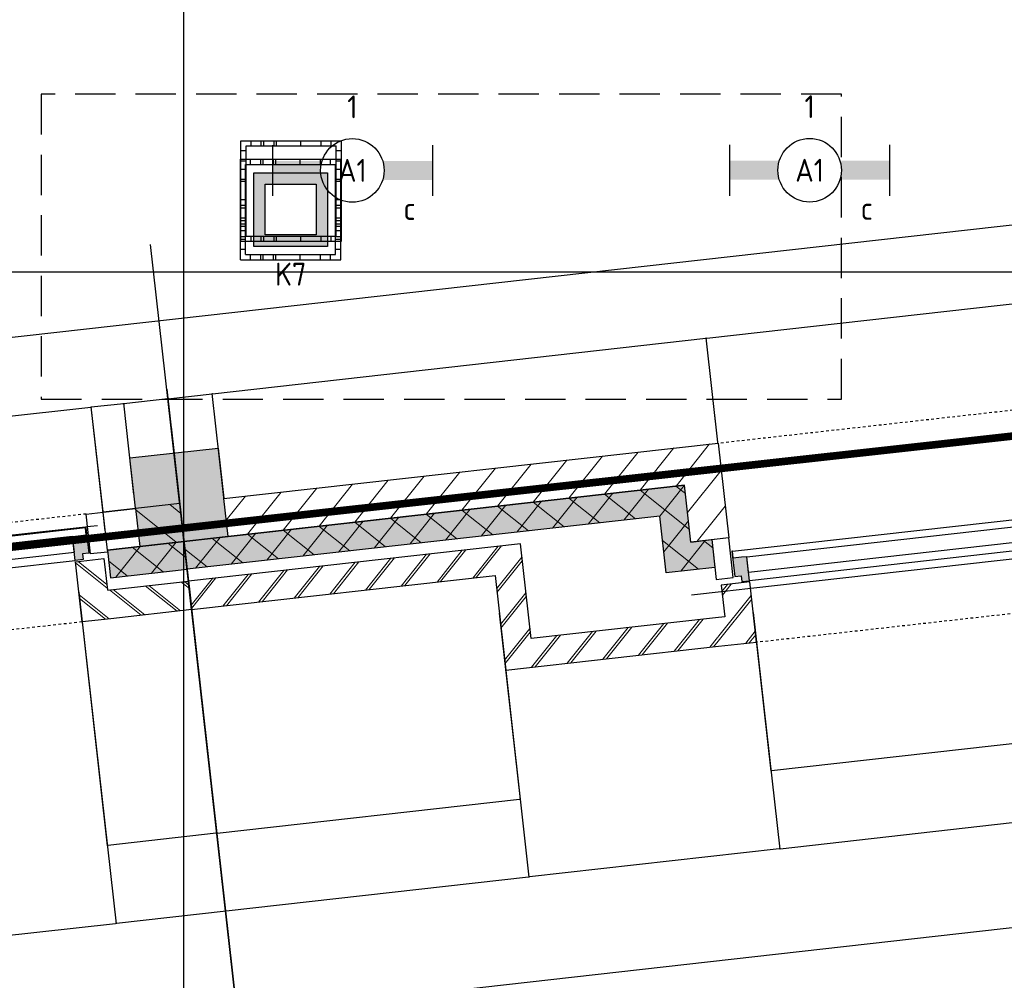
# Model space of a CAD drawing. Header units: millimetres. Extents: x -38031 to 110605, y -22066 to 88711.
# Tile 99 of 150: x 72464 to 76340, y 6484 to 10263. Entities that reach past the tile are written whole.
import ezdxf
from ezdxf.enums import TextEntityAlignment as Align

# ---------------------------------------------------------------- set-up
doc = ezdxf.new("R2010")
doc.units = ezdxf.units.MM
doc.header["$LTSCALE"] = 50
doc.set_wipeout_variables(frame=1)
for name, pattern in [('HIDDEN', [9.525, 6.35, -3.175]), ('HIDDEN2', [4.7625, 3.175, -1.5875]), ('STYLE_01', [0.41664, 0.20828, -0.20836]), ('STYLE_06', [1.04164, 0.625, -0.20828, 0.06943, -0.13893])]:
    doc.linetypes.add(name, pattern=pattern)
for name, color, linetype in [('AL$1A---_ALGEMEEN', 8, 'Continuous'), ('AM$1A---_ARCERING', 8, 'Continuous'), ('Bouwkundig', 8, 'Continuous'), ('brandscheiding', 5, 'HIDDEN'), ('EL6222--', 3, 'Continuous'), ('EL6311--', 3, 'Continuous'), ('LICHT_TEXT018', 1, 'Continuous'), ('stramien', 1, 'Continuous'), ('versterkte strook', 7, 'Continuous'), ('Vloerdoos', 3, 'Continuous'), ('Vloerdoos (1e)', 51, 'Continuous'), ('Vloerdoos OUD', 51, 'Continuous')]:
    doc.layers.add(name, color=color, linetype=linetype)
doc.styles.add('Arial', font='ARIAL.TTF')
doc.styles.add('BURO-018', font='iso.shx', dxfattribs={"height": 90})
doc.dimstyles.new('VyA', dxfattribs={"dimtxt": 2.272868, "dimasz": 2.120801, "dimexe": 1.5, "dimexo": 1.59, "dimgap": 0.5, "dimtad": 1, "dimdec": 0, "dimzin": 11, "dimtxsty": 'Arial', "dimblk": 'VW_SLASH', "dimcen": 0, "dimdle": 1, "dimazin": 0, "dimtfac": 0.8, "dimtdec": 0, "dimtix": 1, "dimtmove": 0, "dimatfit": 0, "dimldrblk": 'VW_FILLEDARROW', "dimfxl": 0, "dimfrac": 2, "dimtolj": 1, "dimtzin": 11, "dimarcsym": 0})
pattern_1 = [(135, (0, 0), (70.7107, 70.7107), []), (45, (299.34, -299.34), (70.7107, -70.7107), [])]
pattern_2 = [(45, (0, 0), (70.7107, -70.7107), []), (45, (7.07, -7.07), (70.7107, -70.7107), [])]
pattern_3 = [(45, (0, 0), (70.7107, -70.7107), [])]

# ---------------------------------------------------------------- blocks, each defined once
blk = doc.blocks.new('VLOERDOOS')
at = {"layer": 'Vloerdoos'}
for p, q in [((0, 395), (395, 395)), ((0, 395), (0, 0)), ((40, 375), (40, 395)), ((80, 375), (80, 395)), ((90, 375), (90, 395)), ((130, 375), (130, 395)), ((140, 375), (140, 395)), ((235, 375), (235, 395)), ((315, 375), (315, 395)), ((355, 375), (355, 395)), ((395, 395), (395, 0)), ((0, 355), (20, 355)), ((20, 375), (20, 20)), ((20, 375), (375, 375)), ((375, 375), (375, 20)), ((375, 355), (395, 355)), ((0, 315), (20, 315)), ((375, 315), (395, 315)), ((0, 305), (20, 305)), ((375, 305), (395, 305)), ((0, 265), (20, 265)), ((0, 255), (20, 255)), ((375, 265), (395, 265)), ((375, 255), (395, 255)), ((0, 160), (20, 160)), ((375, 160), (395, 160)), ((0, 80), (20, 80)), ((375, 80), (395, 80)), ((0, 40), (20, 40)), ((375, 40), (395, 40)), ((0, 0), (395, 0)), ((20, 20), (375, 20)), ((40, 0), (40, 20)), ((80, 0), (80, 20)), ((90, 0), (90, 20)), ((130, 0), (130, 20)), ((140, 0), (140, 20)), ((235, 0), (235, 20)), ((315, 0), (315, 20)), ((355, 0), (355, 20))]:
    blk.add_line(p, q, dxfattribs=at)
blk = doc.blocks.new('1115B6630')
at = {"color": 0}
for p, q in [((-6.3, 2), (-6.3, -2)), ((6.3, 2), (6.3, -2))]:
    blk.add_line(p, q, dxfattribs=at)
at = {"color": 0, "linetype": 'Continuous'}
blk.add_circle((0, 0), 2.5, dxfattribs=at)
at = {"color": 0}
for points in [[(-2.5, 0.75), (-6.3, 0.75), (-2.5, -0.75), (-6.3, -0.75)], [(2.5, 0.75), (6.3, 0.75), (2.5, -0.75), (6.3, -0.75)]]:
    blk.add_solid(points, dxfattribs=at)
at = {"color": 0, "linetype": 'Continuous', "style": 'BURO-018'}
for tag, p in [('E_GKAST', (0, 8)), ('E_GROEP', (0, 5)), ('E_SGROEP', (4.5, 5)), ('E_ARMCODE', (0, 0)), ('E_SLET', (4.5, -3))]:
    blk.add_attdef(tag, text='', height=1.8, dxfattribs=at).set_placement(p, align=Align.MIDDLE)
blk = doc.blocks.new('E00414')
at = {"color": 0, "linetype": 'Continuous'}
for p, q in [((-2.9, -2.9), (-2.9, 2.9)), ((-2.9, 2.9), (2.9, 2.9)), ((2.9, 2.9), (2.9, -2.9)), ((-2, 2), (2, 2)), ((-2, -2), (-2, 2)), ((2, 2), (2, -2)), ((2, -2), (-2, -2)), ((2.9, -2.9), (-2.9, -2.9))]:
    blk.add_line(p, q, dxfattribs=at)
at = {"color": 0}
for points in [[(-2.9, 2.9), (2.9, 2.9), (-2, 2), (2, 2)], [(-2, -2), (-2.9, -2.9), (-2, 2), (-2.9, 2.9)], [(2, 2), (2.9, 2.9), (2, -2), (2.9, -2.9)], [(2, -2), (2.9, -2.9), (-2, -2), (-2.9, -2.9)]]:
    blk.add_solid(points, dxfattribs=at)
at = {"color": 0, "linetype": 'Continuous', "style": 'BURO-018'}
for tag, p in [('E_GKAST', (0, 8)), ('E_GROEP', (0, 5)), ('E_SGROEP', (4.5, 5))]:
    blk.add_attdef(tag, text='', height=1.8, dxfattribs=at).set_placement(p, align=Align.MIDDLE)
at = {"color": 0, "linetype": 'Continuous', "style": 'BURO-018', "flags": 1}
for tag, p in [('E_VERMCODE', (13, 5)), ('E_MATCODE', (0, 0))]:
    blk.add_attdef(tag, text='', height=1.8, dxfattribs=at).set_placement(p, align=Align.MIDDLE)
blk = doc.blocks.new('zijdetail kozijn 2kops')
at = {"color": 0}
blk.add_wipeout([(-63, 420), (-130, 420), (-130, 262), (-63, 262)], dxfattribs=at).dxf.layer = 'AL$1A---_ALGEMEEN'
at = {"layer": 'AM$1A---_ARCERING', "linetype": 'Continuous', "lineweight": 0}
blk.add_hatch(color=256, dxfattribs=at).paths.add_polyline_path([(-54.2, 338), (-54.2, 366), (-56, 366), (-56, 266), (-31, 266), (-31, 243), (0, 243), (0, 338), (-22, 338)])
at = {"layer": 'AL$1A---_ALGEMEEN', "color": 0}
for points in [[(-63, 420), (-130, 420), (-130, 262), (-63, 262)], [(-54.2, 338), (-54.2, 366), (-56, 366), (-56, 266), (-31, 266), (-31, 243), (0, 243), (0, 338), (-22, 338)]]:
    blk.add_lwpolyline(points, close=True, dxfattribs=at)
blk = doc.blocks.new('31x_alu-bg-mk105b-p')
at = {"color": 0}
blk.add_wipeout([(-338, 1648), (-338, 0), (-276, 0), (-276, 1648)], dxfattribs=at).dxf.layer = 'AL$1A---_ALGEMEEN'
at = {"layer": 'AL$1A---_ALGEMEEN', "color": 0}
blk.add_lwpolyline([(-338, 1648), (-338, 0), (-276, 0), (-276, 1648)], close=True, dxfattribs=at)
at = {"layer": 'AL$1A---_ALGEMEEN', "color": 0, "xscale": -1, "rotation": 90}
blk.add_blockref('zijdetail kozijn 2kops', (0, 1648), dxfattribs=at)
at = {"layer": 'AL$1A---_ALGEMEEN', "color": 0, "rotation": 90}
blk.add_blockref('zijdetail kozijn 2kops', (0, 0), dxfattribs=at)
at = {"layer": 'AL$1A---_ALGEMEEN', "color": 0}
for p, q in [((-270, 2082), (-270, 1778)), ((-366, 1702.2), (-366, -54.2)), ((-270, -434), (-270, -130))]:
    blk.add_line(p, q, dxfattribs=at)
at = {"layer": 'AL$1A---_ALGEMEEN', "color": 0, "linetype": 'STYLE_01'}
blk.add_line((-420, 1711), (-420, -63), dxfattribs=at)
at = {"color": 0}
for points in [[(0, 1648), (-238, 1648), (-238, 1761), (-114, 1761), (-113, 1761), (-113, 2082), (0, 2082), (0, 1761)], [(0, 0), (-238, 0), (-238, -113), (-114, -113), (-113, -113), (-113, -434), (0, -434), (0, -113)]]:
    blk.add_wipeout(points, dxfattribs=at).dxf.layer = 'AL$1A---_ALGEMEEN'
at = {"layer": 'AM$1A---_ARCERING', "linetype": 'Continuous', "lineweight": 0}
for points in [[(-270, 1778), (-160, 1778), (-160, 2082), (-270, 2082)], [(-270, -130), (-160, -130), (-160, -434), (-270, -434)]]:
    blk.add_hatch(color=256, dxfattribs=at).paths.add_polyline_path(points)
at = {"layer": 'AM$1A---_ARCERING', "linetype": 'Continuous', "lineweight": 5}
h = blk.add_hatch(dxfattribs=at)
h.set_pattern_fill('ISOLATIE', color=256, style=0, pattern_type=2)
h.set_pattern_definition(pattern_1)
h.paths.add_polyline_path([(-270, 1778), (-160, 1778), (-160, 2082), (-270, 2082)])
h = blk.add_hatch(dxfattribs=at)
h.set_pattern_fill('BAKSTEEN', color=256, style=0, pattern_type=2)
h.set_pattern_definition(pattern_2)
h.paths.add_polyline_path([(0, 1648), (-238, 1648), (-238, 1761), (-114, 1761), (-113, 1761), (-113, 2082), (0, 2082), (0, 1761)])
h = blk.add_hatch(dxfattribs=at)
h.set_pattern_fill('BAKSTEEN', color=256, style=0, pattern_type=2)
h.set_pattern_definition(pattern_2)
h.paths.add_polyline_path([(0, 0), (-238, 0), (-238, -113), (-114, -113), (-113, -113), (-113, -434), (0, -434), (0, -113)])
h = blk.add_hatch(dxfattribs=at)
h.set_pattern_fill('ISOLATIE', color=256, style=0, pattern_type=2)
h.set_pattern_definition(pattern_1)
h.paths.add_polyline_path([(-270, -130), (-160, -130), (-160, -434), (-270, -434)])
at = {"layer": 'AL$1A---_ALGEMEEN', "color": 0}
for p, q in [((-113, 1761), (-113, 2082)), ((-243, 0), (-243, 1648)), ((-113, -113), (-113, -434))]:
    blk.add_line(p, q, dxfattribs=at)
at = {"layer": 'AL$1A---_ALGEMEEN', "color": 0, "linetype": 'STYLE_01'}
blk.add_line((0, 1648), (0, -17.4), dxfattribs=at)
at = {"layer": 'AL$1A---_ALGEMEEN', "color": 0, "flags": 128}
for points in [[(-270, 1778), (-160, 1778), (-160, 2082)], [(0, 2082), (0, 1761), (0, 1648)], [(0, 1648), (-238, 1648), (-238, 1761), (-114, 1761)], [(0, 0), (-238, 0), (-238, -113), (-114, -113)], [(0, -434), (0, -113), (0, 0)], [(-270, -130), (-160, -130), (-160, -434)]]:
    blk.add_lwpolyline(points, dxfattribs=at)
at = {"color": 0}
for points in [[(-270, 1778), (-270, 2082), (-420, 2082), (-420, 1778)], [(-270, -130), (-420, -130), (-420, -434), (-270, -434)]]:
    blk.add_wipeout(points, dxfattribs=at).dxf.layer = 'AL$1A---_ALGEMEEN'
at = {"layer": 'AM$1A---_ARCERING', "linetype": 'Continuous', "lineweight": 5}
h = blk.add_hatch(dxfattribs=at)
h.set_pattern_fill('KALKZANDSTEEN', color=256, style=0, pattern_type=2)
h.set_pattern_definition(pattern_3)
h.paths.add_polyline_path([(-270, 1778), (-270, 2082), (-420, 2082), (-420, 1778)])
h = blk.add_hatch(dxfattribs=at)
h.set_pattern_fill('KALKZANDSTEEN', color=256, style=0, pattern_type=2)
h.set_pattern_definition(pattern_3)
h.paths.add_polyline_path([(-270, -130), (-420, -130), (-420, -434), (-270, -434)])
at = {"layer": 'AL$1A---_ALGEMEEN', "color": 0}
for p, q in [((-270, 1778), (-270, 2082)), ((-369.5, 1750.2), (-369.5, -174)), ((-270, -434), (-270, -130))]:
    blk.add_line(p, q, dxfattribs=at)
at = {"layer": 'AL$1A---_ALGEMEEN', "color": 0, "flags": 128}
for points in [[(-420, 2082), (-420, 1778), (-270, 1778)], [(-270, -130), (-420, -130), (-420, -434)]]:
    blk.add_lwpolyline(points, dxfattribs=at)
at = {"layer": 'AL$1A---_ALGEMEEN', "color": 0}
for points in [[(-369, 1824), (-270, 1824), (-270, 2082)], [(-369, -174), (-270, -174), (-270, -433)]]:
    blk.add_lwpolyline(points, dxfattribs=at)
blk = doc.blocks.new('31x_alu-bg-mk 108-p')
at = {"color": 0}
blk.add_wipeout([(-3280, 338), (-124, 338), (-124, 276), (-3280, 276)], dxfattribs=at).dxf.layer = 'AL$1A---_ALGEMEEN'
at = {"layer": 'AL$1A---_ALGEMEEN', "color": 0}
blk.add_lwpolyline([(-3280, 338), (-124, 338), (-124, 276), (-3280, 276)], close=True, dxfattribs=at)
blk.add_blockref('zijdetail kozijn 2kops', (-3280, 0), dxfattribs=at)
at = {"layer": 'AL$1A---_ALGEMEEN', "color": 0, "xscale": -1}
blk.add_blockref('zijdetail kozijn 2kops', (-124, 0), dxfattribs=at)
at = {"layer": 'AL$1A---_ALGEMEEN', "color": 0}
blk.add_line((-3334.2, 366), (-69.8, 366), dxfattribs=at)
at = {"color": 0}
for points in [[(-3430, 0), (-3280, 0), (-3280, 238), (-3393, 238), (-3393, 113), (-3430, 113)], [(26, 0), (-124, 0), (-124, 238), (-11, 238), (-11, 113), (26, 113)]]:
    blk.add_wipeout(points, dxfattribs=at).dxf.layer = 'AL$1A---_ALGEMEEN'
at = {"layer": 'AM$1A---_ARCERING', "linetype": 'Continuous', "lineweight": 5}
h = blk.add_hatch(dxfattribs=at)
h.set_pattern_fill('BAKSTEEN', color=256, style=0, pattern_type=2)
h.set_pattern_definition(pattern_2)
edge = h.paths.add_edge_path()
edge.add_line((-3430, 0), (-3280, 0))
edge.add_line((-3280, 0), (-3280, 238))
edge.add_line((-3280, 238), (-3393, 238))
edge.add_line((-3393, 238), (-3393, 113))
edge.add_line((-3393, 113), (-3430, 113))
h = blk.add_hatch(dxfattribs=at)
h.set_pattern_fill('BAKSTEEN', color=256, style=0, pattern_type=2)
h.set_pattern_definition(pattern_2)
edge = h.paths.add_edge_path()
edge.add_line((26, 0), (-124, 0))
edge.add_line((-124, 0), (-124, 238))
edge.add_line((-124, 238), (-11, 238))
edge.add_line((-11, 238), (-11, 113))
edge.add_line((-11, 113), (26, 113))
at = {"layer": 'AL$1A---_ALGEMEEN', "color": 0}
blk.add_line((-124, 243), (-3280, 243), dxfattribs=at)
for points in [[(-3430, 0), (-3280, 0), (-3280, 238), (-3393, 238), (-3393, 113), (-3430, 113)], [(26, 0), (-124, 0), (-124, 238), (-11, 238), (-11, 113), (26, 113)]]:
    blk.add_lwpolyline(points, dxfattribs=at)
blk = doc.blocks.new('kolom 350x350')
at = {"layer": 'AM$1A---_ARCERING', "linetype": 'Continuous', "lineweight": 0}
blk.add_hatch(color=256, dxfattribs=at).paths.add_polyline_path([(-175, 350), (175, 350), (175, 0), (-175, 0)])
at = {"layer": 'AL$1A---_ALGEMEEN', "color": 0}
blk.add_lwpolyline([(-175, 350), (175, 350), (175, 0), (-175, 0)], close=True, dxfattribs=at)
blk = doc.blocks.new('VW_SLASH')
at = {"layer": 'AL$1A---_ALGEMEEN', "color": 0, "linetype": 'ByBlock', "lineweight": -2}
blk.add_line((0, 0), (-1, 0), dxfattribs=at)
at = {"layer": 'AL$1A---_ALGEMEEN', "color": 0, "linetype": 'ByBlock', "lineweight": 5}
blk.add_line((0.5, 0.5), (-0.5, -0.5), dxfattribs=at)
blk = doc.blocks.new('*D1981')
at = {"layer": 'AL$1A---_ALGEMEEN', "color": 0, "lineweight": -2}
for p, q in [((-12898.5, -527.6), (-12898.5, -1464.8)), ((-9742.5, -527.6), (-9742.5, -1464.8)), ((-12896.4, -1463.3), (-9744.6, -1463.3))]:
    blk.add_line(p, q, dxfattribs=at)
at = {"layer": 'AL$1A---_ALGEMEEN', "color": 0, "lineweight": -2, "xscale": 2.12080078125, "yscale": 2.12080078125, "zscale": 2.12080078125, "rotation": 180}
blk.add_blockref('VW_SLASH', (-12898.5, -1463.3), dxfattribs=at)
at = {"layer": 'AL$1A---_ALGEMEEN', "color": 0, "lineweight": -2, "xscale": 2.12080078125, "yscale": 2.12080078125, "zscale": 2.12080078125}
blk.add_blockref('VW_SLASH', (-9742.5, -1463.3), dxfattribs=at)
blk = doc.blocks.new('VW_FILLEDARROW')
at = {"layer": 'AL$1A---_ALGEMEEN', "color": 0, "lineweight": -2}
blk.add_solid([(0, 0), (0.5, 0.5), (0.5, -0.5)], dxfattribs=at)
blk = doc.blocks.new('*D1982')
at = {"layer": 'AL$1A---_ALGEMEEN', "color": 0, "lineweight": -2}
for p, q in [((-15527.5, -152.6), (-15527.5, -1464.8)), ((-13892, -646.5), (-13892, -1464.8)), ((-15525.4, -1463.3), (-13894.1, -1463.3))]:
    blk.add_line(p, q, dxfattribs=at)
at = {"layer": 'AL$1A---_ALGEMEEN', "color": 0, "lineweight": -2, "xscale": 2.12080078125, "yscale": 2.12080078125, "zscale": 2.12080078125, "rotation": 180}
blk.add_blockref('VW_SLASH', (-15527.5, -1463.3), dxfattribs=at)
at = {"layer": 'AL$1A---_ALGEMEEN', "color": 0, "lineweight": -2, "xscale": 2.12080078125, "yscale": 2.12080078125, "zscale": 2.12080078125}
blk.add_blockref('VW_SLASH', (-13892, -1463.3), dxfattribs=at)
blk = doc.blocks.new('*D1983')
at = {"layer": 'AL$1A---_ALGEMEEN', "color": 0, "lineweight": -2}
for p, q in [((-17175.5, -152.6), (-17175.5, -1464.8)), ((-15527.5, -152.6), (-15527.5, -1464.8)), ((-17173.4, -1463.3), (-15529.6, -1463.3))]:
    blk.add_line(p, q, dxfattribs=at)
at = {"layer": 'AL$1A---_ALGEMEEN', "color": 0, "lineweight": -2, "xscale": 2.12080078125, "yscale": 2.12080078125, "zscale": 2.12080078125, "rotation": 180}
blk.add_blockref('VW_SLASH', (-17175.5, -1463.3), dxfattribs=at)
at = {"layer": 'AL$1A---_ALGEMEEN', "color": 0, "lineweight": -2, "xscale": 2.12080078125, "yscale": 2.12080078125, "zscale": 2.12080078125}
blk.add_blockref('VW_SLASH', (-15527.5, -1463.3), dxfattribs=at)
blk = doc.blocks.new('*D1996')
at = {"layer": 'AL$1A---_ALGEMEEN', "color": 0, "lineweight": -2}
for p, q in [((-13892, -527.6), (-13892, -1464.8)), ((-12898.5, -527.6), (-12898.5, -1464.8)), ((-12900.6, -1463.3), (-13889.9, -1463.3))]:
    blk.add_line(p, q, dxfattribs=at)
at = {"layer": 'AL$1A---_ALGEMEEN', "color": 0, "lineweight": -2, "xscale": 2.12080078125, "yscale": 2.12080078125, "zscale": 2.12080078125, "rotation": 180}
blk.add_blockref('VW_SLASH', (-13892, -1463.3), dxfattribs=at)
at = {"layer": 'AL$1A---_ALGEMEEN', "color": 0, "lineweight": -2, "xscale": 2.12080078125, "yscale": 2.12080078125, "zscale": 2.12080078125}
blk.add_blockref('VW_SLASH', (-12898.5, -1463.3), dxfattribs=at)
blk = doc.blocks.new('*D2055')
at = {"layer": 'AL$1A---_ALGEMEEN', "color": 0, "lineweight": -2}
for p, q in [((-15094, 603.4), (-15094, -1876.5)), ((-11320.5, 453.4), (-11320.5, -1876.5)), ((-11322.6, -1875), (-15091.9, -1875))]:
    blk.add_line(p, q, dxfattribs=at)
at = {"layer": 'AL$1A---_ALGEMEEN', "color": 0, "lineweight": -2, "xscale": 2.12080078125, "yscale": 2.12080078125, "zscale": 2.12080078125, "rotation": 180}
blk.add_blockref('VW_SLASH', (-15094, -1875), dxfattribs=at)
at = {"layer": 'AL$1A---_ALGEMEEN', "color": 0, "lineweight": -2, "xscale": 2.12080078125, "yscale": 2.12080078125, "zscale": 2.12080078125}
blk.add_blockref('VW_SLASH', (-11320.5, -1875), dxfattribs=at)
blk = doc.blocks.new('*D2056')
at = {"layer": 'AL$1A---_ALGEMEEN', "color": 0, "lineweight": -2}
for p, q in [((-18867.5, 603.4), (-18867.5, -1876.5)), ((-15094, 453.4), (-15094, -1876.5)), ((-15096.1, -1875), (-18865.4, -1875))]:
    blk.add_line(p, q, dxfattribs=at)
at = {"layer": 'AL$1A---_ALGEMEEN', "color": 0, "lineweight": -2, "xscale": 2.12080078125, "yscale": 2.12080078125, "zscale": 2.12080078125, "rotation": 180}
blk.add_blockref('VW_SLASH', (-18867.5, -1875), dxfattribs=at)
at = {"layer": 'AL$1A---_ALGEMEEN', "color": 0, "lineweight": -2, "xscale": 2.12080078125, "yscale": 2.12080078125, "zscale": 2.12080078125}
blk.add_blockref('VW_SLASH', (-15094, -1875), dxfattribs=at)
blk = doc.blocks.new('*D2087')
at = {"layer": 'AL$1A---_ALGEMEEN', "color": 0, "lineweight": -2}
for p, q in [((-15271.1, 565), (-15273.2, 565)), ((-15269, 566.6), (-15269, 566.5)), ((-15094, 565), (-15269, 565)), ((-15094, 566.6), (-15094, 566.5)), ((-15091.9, 565), (-15089.8, 565))]:
    blk.add_line(p, q, dxfattribs=at)
at = {"layer": 'AL$1A---_ALGEMEEN', "color": 0, "lineweight": -2, "xscale": 2.12080078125, "yscale": 2.12080078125, "zscale": 2.12080078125}
blk.add_blockref('VW_SLASH', (-15269, 565), dxfattribs=at)
at = {"layer": 'AL$1A---_ALGEMEEN', "color": 0, "lineweight": -2, "xscale": 2.12080078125, "yscale": 2.12080078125, "zscale": 2.12080078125, "rotation": 180}
blk.add_blockref('VW_SLASH', (-15094, 565), dxfattribs=at)
blk = doc.blocks.new('*D2088')
at = {"layer": 'AL$1A---_ALGEMEEN', "color": 0, "lineweight": -2}
for p, q in [((-15096.1, 565), (-15098.2, 565)), ((-15094, 566.6), (-15094, 566.5)), ((-15094, 565), (-14919, 565)), ((-14919, 566.6), (-14919, 566.5)), ((-14916.9, 565), (-14914.8, 565))]:
    blk.add_line(p, q, dxfattribs=at)
at = {"layer": 'AL$1A---_ALGEMEEN', "color": 0, "lineweight": -2, "xscale": 2.12080078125, "yscale": 2.12080078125, "zscale": 2.12080078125}
blk.add_blockref('VW_SLASH', (-15094, 565), dxfattribs=at)
at = {"layer": 'AL$1A---_ALGEMEEN', "color": 0, "lineweight": -2, "xscale": 2.12080078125, "yscale": 2.12080078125, "zscale": 2.12080078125, "rotation": 180}
blk.add_blockref('VW_SLASH', (-14919, 565), dxfattribs=at)
blk = doc.blocks.new('*D2093')
at = {"layer": 'AL$1A---_ALGEMEEN', "color": 0, "lineweight": -2}
for p, q in [((-12961.5, -105.9), (-12961.5, 566.5)), ((-12959.4, 565), (-11322.6, 565)), ((-11320.5, 274.1), (-11320.5, 566.5))]:
    blk.add_line(p, q, dxfattribs=at)
at = {"layer": 'AL$1A---_ALGEMEEN', "color": 0, "lineweight": -2, "xscale": 2.12080078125, "yscale": 2.12080078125, "zscale": 2.12080078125, "rotation": 180}
blk.add_blockref('VW_SLASH', (-12961.5, 565), dxfattribs=at)
at = {"layer": 'AL$1A---_ALGEMEEN', "color": 0, "lineweight": -2, "xscale": 2.12080078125, "yscale": 2.12080078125, "zscale": 2.12080078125}
blk.add_blockref('VW_SLASH', (-11320.5, 565), dxfattribs=at)
blk = doc.blocks.new('*D2152')
at = {"layer": 'AL$1A---_ALGEMEEN', "color": 0, "lineweight": -2}
for p, q in [((-14919, 49.1), (-14919, 566.5)), ((-14916.9, 565), (-12963.6, 565)), ((-12961.5, -35.9), (-12961.5, 566.5))]:
    blk.add_line(p, q, dxfattribs=at)
at = {"layer": 'AL$1A---_ALGEMEEN', "color": 0, "lineweight": -2, "xscale": 2.12080078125, "yscale": 2.12080078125, "zscale": 2.12080078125, "rotation": 180}
blk.add_blockref('VW_SLASH', (-14919, 565), dxfattribs=at)
at = {"layer": 'AL$1A---_ALGEMEEN', "color": 0, "lineweight": -2, "xscale": 2.12080078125, "yscale": 2.12080078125, "zscale": 2.12080078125}
blk.add_blockref('VW_SLASH', (-12961.5, 565), dxfattribs=at)
blk = doc.blocks.new('*D2157')
at = {"layer": 'AL$1A---_ALGEMEEN', "color": 0, "lineweight": -2}
for p, q in [((-13892, -419), (-13892, -1156.5)), ((-15094, -499), (-15094, -1156.5)), ((-15091.9, -1155), (-13894.1, -1155))]:
    blk.add_line(p, q, dxfattribs=at)
at = {"layer": 'AL$1A---_ALGEMEEN', "color": 0, "lineweight": -2, "xscale": 2.12080078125, "yscale": 2.12080078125, "zscale": 2.12080078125, "rotation": 180}
blk.add_blockref('VW_SLASH', (-15094, -1155), dxfattribs=at)
at = {"layer": 'AL$1A---_ALGEMEEN', "color": 0, "lineweight": -2, "xscale": 2.12080078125, "yscale": 2.12080078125, "zscale": 2.12080078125}
blk.add_blockref('VW_SLASH', (-13892, -1155), dxfattribs=at)
blk = doc.blocks.new('*D2158')
at = {"layer": 'AL$1A---_ALGEMEEN', "color": 0, "lineweight": -2}
for p, q in [((-15527.5, -152.6), (-15527.5, -1156.5)), ((-15094, -424), (-15094, -1156.5)), ((-15096.1, -1155), (-15525.4, -1155))]:
    blk.add_line(p, q, dxfattribs=at)
at = {"layer": 'AL$1A---_ALGEMEEN', "color": 0, "lineweight": -2, "xscale": 2.12080078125, "yscale": 2.12080078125, "zscale": 2.12080078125, "rotation": 180}
blk.add_blockref('VW_SLASH', (-15527.5, -1155), dxfattribs=at)
at = {"layer": 'AL$1A---_ALGEMEEN', "color": 0, "lineweight": -2, "xscale": 2.12080078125, "yscale": 2.12080078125, "zscale": 2.12080078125}
blk.add_blockref('VW_SLASH', (-15094, -1155), dxfattribs=at)
blk = doc.blocks.new('*D2204')
at = {"layer": 'AL$1A---_ALGEMEEN', "color": 0, "lineweight": -2}
for p, q in [((-12898.5, -533.5), (-12898.5, -1156.5)), ((-11320.5, -614), (-11320.5, -1156.5)), ((-11322.6, -1155), (-12896.4, -1155))]:
    blk.add_line(p, q, dxfattribs=at)
at = {"layer": 'AL$1A---_ALGEMEEN', "color": 0, "lineweight": -2, "xscale": 2.12080078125, "yscale": 2.12080078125, "zscale": 2.12080078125, "rotation": 180}
blk.add_blockref('VW_SLASH', (-12898.5, -1155), dxfattribs=at)
at = {"layer": 'AL$1A---_ALGEMEEN', "color": 0, "lineweight": -2, "xscale": 2.12080078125, "yscale": 2.12080078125, "zscale": 2.12080078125}
blk.add_blockref('VW_SLASH', (-11320.5, -1155), dxfattribs=at)
blk = doc.blocks.new('*D2273')
at = {"layer": 'AL$1A---_ALGEMEEN', "color": 0, "lineweight": -2}
for p, q in [((-17305.5, 39.1), (-17305.5, 566.5)), ((-15399.6, 565), (-17303.4, 565)), ((-15397.5, 94.1), (-15397.5, 566.5))]:
    blk.add_line(p, q, dxfattribs=at)
at = {"layer": 'AL$1A---_ALGEMEEN', "color": 0, "lineweight": -2, "xscale": 2.12080078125, "yscale": 2.12080078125, "zscale": 2.12080078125, "rotation": 180}
blk.add_blockref('VW_SLASH', (-17305.5, 565), dxfattribs=at)
at = {"layer": 'AL$1A---_ALGEMEEN', "color": 0, "lineweight": -2, "xscale": 2.12080078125, "yscale": 2.12080078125, "zscale": 2.12080078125}
blk.add_blockref('VW_SLASH', (-15397.5, 565), dxfattribs=at)
blk = doc.blocks.new('*D2274')
at = {"layer": 'AL$1A---_ALGEMEEN', "color": 0, "lineweight": -2}
for p, q in [((-15399.6, 565), (-15401.7, 565)), ((-15397.5, 76.6), (-15397.5, 566.5)), ((-15269, 565), (-15397.5, 565)), ((-15269, 205.1), (-15269, 566.5)), ((-15266.9, 565), (-15264.8, 565))]:
    blk.add_line(p, q, dxfattribs=at)
at = {"layer": 'AL$1A---_ALGEMEEN', "color": 0, "lineweight": -2, "xscale": 2.12080078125, "yscale": 2.12080078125, "zscale": 2.12080078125}
blk.add_blockref('VW_SLASH', (-15397.5, 565), dxfattribs=at)
at = {"layer": 'AL$1A---_ALGEMEEN', "color": 0, "lineweight": -2, "xscale": 2.12080078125, "yscale": 2.12080078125, "zscale": 2.12080078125, "rotation": 180}
blk.add_blockref('VW_SLASH', (-15269, 565), dxfattribs=at)
blk = doc.blocks.new('VLOERDOOS (1e)')
at = {"layer": 'Vloerdoos OUD'}
for p, q in [((0, 395), (395, 395)), ((0, 395), (0, 0)), ((40, 375), (40, 395)), ((80, 375), (80, 395)), ((90, 375), (90, 395)), ((130, 375), (130, 395)), ((140, 375), (140, 395)), ((235, 375), (235, 395)), ((315, 375), (315, 395)), ((355, 375), (355, 395)), ((395, 395), (395, 0)), ((0, 355), (20, 355)), ((20, 375), (20, 20)), ((20, 375), (375, 375)), ((375, 375), (375, 20)), ((375, 355), (395, 355)), ((0, 315), (20, 315)), ((375, 315), (395, 315)), ((0, 305), (20, 305)), ((375, 305), (395, 305)), ((0, 265), (20, 265)), ((0, 255), (20, 255)), ((375, 265), (395, 265)), ((375, 255), (395, 255)), ((0, 160), (20, 160)), ((375, 160), (395, 160)), ((0, 80), (20, 80)), ((375, 80), (395, 80)), ((0, 40), (20, 40)), ((375, 40), (395, 40)), ((0, 0), (395, 0)), ((20, 20), (375, 20)), ((40, 0), (40, 20)), ((80, 0), (80, 20)), ((90, 0), (90, 20)), ((130, 0), (130, 20)), ((140, 0), (140, 20)), ((235, 0), (235, 20)), ((315, 0), (315, 20)), ((355, 0), (355, 20))]:
    blk.add_line(p, q, dxfattribs=at)
blk = doc.blocks.new('metselwerk zo gevel 2150+')
at = {"layer": 'AM$1A---_ARCERING', "linetype": 'Continuous', "lineweight": 0}
blk.add_hatch(color=256, dxfattribs=at).paths.add_polyline_path([(-13111.5, 0), (-13111.5, -225), (-13028.5, -225), (-13028.5, -335), (-13221.5, -335), (-13221.5, -110), (-15094, -110), (-15094, 0)])
at = {"layer": 'AM$1A---_ARCERING', "linetype": 'Continuous', "lineweight": 5}
h = blk.add_hatch(dxfattribs=at)
h.set_pattern_fill('ISOLATIE', color=256, style=0, pattern_type=2)
h.set_pattern_definition(pattern_1)
h.paths.add_polyline_path([(-13111.5, 0), (-13111.5, -225), (-13028.5, -225), (-13028.5, -335), (-13221.5, -335), (-13221.5, -110), (-15094, -110), (-15094, 0)])
at = {"layer": 'AL$1A---_ALGEMEEN', "color": 0, "linetype": 'STYLE_01'}
blk.add_line((-12950.00003, 150.03624), (-9691, 149.99214), dxfattribs=at)
at = {"layer": 'AL$1A---_ALGEMEEN', "color": 0}
blk.add_lwpolyline([(-13111.5, 0), (-13111.5, -225), (-13028.5, -225), (-13028.5, -335), (-13221.5, -335), (-13221.5, -110), (-15094, -110), (-15094, 0)], close=True, dxfattribs=at)
for base, p1, p2, override, picture, middle in [((-12961.5000016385, 564.9921366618), (-14919.0100016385, 47.5546365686), (-12961.5000016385, -37.4999999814), {"dimtxt": 2.272868, "dimgap": 25, "dimlfac": 50, "dimpost": '<>', "dimtxsty": 'Arial', "dimtmove": 2}, '*D2152', (-13940.2550016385, 591.1526016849)), ((-11320.5, 564.99214), (-12961.5, -107.44536), (-11320.5, 272.55464), {"dimtxt": 2.272868, "dimgap": 25, "dimdec": 1, "dimlfac": 50, "dimpost": '<>', "dimtxsty": 'Arial', "dimtmove": 2}, '*D2093', (-12141, 591.1526))]:
    dim = blk.add_linear_dim(base=base, p1=p1, p2=p2, dimstyle='VyA', override=override, dxfattribs=at)
    dim.commit()
    dim.dimension.update_dxf_attribs({"geometry": picture, "text_midpoint": middle})
for base, p2, override, picture, middle in [((-15269, 564.99214), (-15269, 564.99214), {"dimtxt": 2.272868, "dimgap": 125, "dimlfac": 50, "dimpost": '<>     ', "dimtxsty": 'Arial', "dimtmove": 2}, '*D2087', (-15141.96925, 564.99214)), ((-14919, 564.99214), (-14919, 564.99214), {"dimtxt": 2.272868, "dimgap": 25, "dimlfac": 50, "dimpost": '<>', "dimtxsty": 'Arial', "dimtix": 0, "dimtmove": 2}, '*D2088', (-14661.96925, 564.99214))]:
    dim = blk.add_linear_dim(base=base, p1=(-15094, 564.99214), p2=p2, dimstyle='VyA', override=override, dxfattribs=at)
    dim.commit()
    dim.dimension.update_dxf_attribs({"geometry": picture, "text_midpoint": middle, "dimtype": 128})
at = {"layer": 'AL$1A---_ALGEMEEN', "color": 0, "rotation": 270}
blk.add_blockref('31x_alu-bg-mk105b-p', (-17175.5, -270), dxfattribs=at)
at = {"layer": 'AL$1A---_ALGEMEEN', "color": 0}
blk.add_blockref('31x_alu-bg-mk 108-p', (-9618.5, -645), dxfattribs=at)
at = {"layer": 'AL$1A---_ALGEMEEN', "color": 0, "linetype": 'STYLE_01'}
blk.add_line((-12904.35199, -644.9573), (-9748.80699, -645), dxfattribs=at)
at = {"layer": 'AL$1A---_ALGEMEEN', "color": 0}
blk.add_blockref('kolom 350x350', (-15094, 0), dxfattribs=at)
for base, p1, p2, override, picture, middle in [((-17305.5, 564.99214), (-15397.5, 92.55464), (-17305.5, 37.55464), {"dimtxt": 2.272868, "dimgap": 25, "dimlfac": 50, "dimpost": '<>', "dimtxsty": 'Arial', "dimtmove": 2}, '*D2273', (-16351.5, 591.1526)), ((-15527.5, -1463.28595), (-17175.5, -151), (-15527.5, -151), {"dimtxt": 2.272868, "dimgap": 25, "dimlfac": 50, "dimpost": '13K+V=<>', "dimtxsty": 'Arial', "dimtmove": 2}, '*D1983', (-16351.5, -1437.12471)), ((-9742.5, -1463.28595), (-12898.5, -526), (-9742.5, -526), {"dimtxt": 2.272868, "dimgap": 25, "dimlfac": 50, "dimpost": '25K+V=<>', "dimtxsty": 'Arial', "dimtmove": 2}, '*D1981', (-11320.5, -1437.12548)), ((-12898.5, -1155.00786), (-11320.5, -612.44536), (-12898.5, -531.9573), {"dimtxt": 2.272868, "dimgap": 25, "dimdec": 1, "dimlfac": 50, "dimpost": '<>', "dimtxsty": 'Arial', "dimtmove": 2}, '*D2204', (-12109.5, -1128.8474))]:
    dim = blk.add_linear_dim(base=base, p1=p1, p2=p2, dimstyle='VyA', override=override, dxfattribs=at)
    dim.commit()
    dim.dimension.update_dxf_attribs({"geometry": picture, "text_midpoint": middle})
dim = blk.add_linear_dim(base=(-15397.5, 564.99214), p1=(-15269, 203.5), p2=(-15397.5, 75), dimstyle='VyA', override={"dimtxt": 2.272868, "dimgap": 25, "dimlfac": 50, "dimpost": '<>', "dimtxsty": 'Arial', "dimtix": 0, "dimtmove": 2}, dxfattribs=at)
dim.commit()
dim.dimension.update_dxf_attribs({"geometry": '*D2274', "text_midpoint": (-15475.0625, 589.99214), "dimtype": 128})
at = {"color": 0}
blk.add_wipeout([(-13892, -645), (-13048.5, -645), (-13048.5, -532), (-13779, -532), (-13779, -157), (-15094, -157), (-15094, -270), (-13892, -270)], dxfattribs=at).dxf.layer = 'AL$1A---_ALGEMEEN'
at = {"layer": 'AM$1A---_ARCERING', "linetype": 'Continuous', "lineweight": 5}
h = blk.add_hatch(dxfattribs=at)
h.set_pattern_fill('BAKSTEEN', color=256, style=0, pattern_type=2)
h.set_pattern_definition(pattern_2)
h.paths.add_polyline_path([(-13892, -645), (-13048.5, -645), (-13048.5, -532), (-13779, -532), (-13779, -157), (-15094, -157), (-15094, -270), (-13892, -270)])
at = {"layer": 'AL$1A---_ALGEMEEN', "color": 0}
for p, q in [((-15094, -2275.00786), (-15094, 1174.99214)), ((-9505.29, -433.85586), (-13132.67648, -433.3654)), ((-13892, -645), (-13048.5, -645))]:
    blk.add_line(p, q, dxfattribs=at)
at = {"layer": 'AL$1A---_ALGEMEEN', "color": 0, "flags": 128}
for points in [[(-13048.5, -532), (-13779, -532), (-13779, -157), (-15094, -157)], [(-15094, -270), (-13892, -270), (-13892, -645)]]:
    blk.add_lwpolyline(points, dxfattribs=at)
at = {"layer": 'AL$1A---_ALGEMEEN', "color": 0}
for base, p1, p2, override, picture, middle in [((-18867.5, -1875.00786), (-15094, 454.99214), (-18867.5, 604.99214), {"dimtxt": 2.272868, "dimgap": 25, "dimdec": 1, "dimlfac": 50, "dimpost": '<>', "dimtxsty": 'Arial', "dimtmove": 2}, '*D2056', (-16980.75, -1848.8474)), ((-15094, -1875.00786), (-11320.5, 454.99214), (-15094, 604.99214), {"dimtxt": 2.272868, "dimgap": 25, "dimdec": 1, "dimlfac": 50, "dimpost": '<>', "dimtxsty": 'Arial', "dimtmove": 2}, '*D2055', (-13207.25, -1848.8474)), ((-13892, -1463.28595), (-15527.5, -151), (-13892, -644.9573), {"dimtxt": 2.272868, "dimgap": 25, "dimlfac": 50, "dimpost": '13K=<>', "dimtxsty": 'Arial', "dimtmove": 2}, '*D1982', (-14709.75, -1437.12471)), ((-15527.5, -1155.00786), (-15094, -422.44536), (-15527.5, -151), {"dimtxt": 2.272868, "dimgap": 25, "dimlfac": 50, "dimpost": '<>', "dimtxsty": 'Arial', "dimtmove": 2}, '*D2158', (-15310.75, -1128.8474)), ((-13892, -1155.00786), (-15094, -497.44536), (-13892, -417.44536), {"dimtxt": 2.272868, "dimgap": 25, "dimlfac": 50, "dimpost": '<>', "dimtxsty": 'Arial', "dimtmove": 2}, '*D2157', (-14493, -1128.8474)), ((-13892, -1463.28595), (-12898.5, -526), (-13892, -526), {"dimtxt": 2.272868, "dimgap": 25, "dimdec": 1, "dimlfac": 50, "dimpost": '8K-V=<>', "dimtxsty": 'Arial', "dimtmove": 2}, '*D1996', (-13395.25, -1437.12548))]:
    dim = blk.add_linear_dim(base=base, p1=p1, p2=p2, dimstyle='VyA', override=override, dxfattribs=at)
    dim.commit()
    dim.dimension.update_dxf_attribs({"geometry": picture, "text_midpoint": middle})
at = {"color": 0}
for points in [[(-15397.5, 150), (-15269, 150), (-15269, 0), (-15397.5, 0)], [(-12961.5, 150), (-12961.5, -225), (-13111.5, -225), (-13111.5, 0), (-14919, 0), (-14919, 150)]]:
    blk.add_wipeout(points, dxfattribs=at).dxf.layer = 'AL$1A---_ALGEMEEN'
at = {"layer": 'AM$1A---_ARCERING', "linetype": 'Continuous', "lineweight": 5}
h = blk.add_hatch(dxfattribs=at)
h.set_pattern_fill('KALKZANDSTEEN', color=256, style=0, pattern_type=2)
h.set_pattern_definition(pattern_3)
h.paths.add_polyline_path([(-12961.5, 150), (-12961.5, -225), (-13111.5, -225), (-13111.5, 0), (-14919, 0), (-14919, 150)])
at = {"layer": 'AL$1A---_ALGEMEEN', "color": 0}
for points in [[(-15397.5, 150), (-15269, 150), (-15269, 0), (-15397.5, 0)], [(-12961.5, 150), (-12961.5, -225), (-13111.5, -225), (-13111.5, 0), (-14919, 0), (-14919, 150)]]:
    blk.add_lwpolyline(points, close=True, dxfattribs=at)
blk = doc.blocks.new('200254 W 210e 19-03-2008')
at = {"layer": 'AL$1A---_ALGEMEEN', "xscale": 0.02, "yscale": 0.02, "zscale": 0.02, "rotation": 6.40755072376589}
blk.add_blockref('metselwerk zo gevel 2150+', (20796.952, 3213.846), dxfattribs=at)
at = {"layer": 'AL$1A---_ALGEMEEN'}
blk.add_lwpolyline([(20672.889, 3213.375), (20672.889, 3225.375), (20746.793, 3225.375), (20746.793, 3291.375), (20349.889, 3291.375), (20349.889, 3189.375), (20456.889, 3189.375), (20456.889, 3201.375), (20564.889, 3201.375), (20564.889, 3213.375)], close=True, dxfattribs=at)
at = {"layer": 'stramien', "linetype": 'STYLE_06', "ltscale": 50}
blk.add_line((20496.949, 2737.405), (20496.949, 3963.005), dxfattribs=at)

msp = doc.modelspace()

# ---------------------------------------------------------------- block references
at = {"layer": 'Bouwkundig', "xscale": 50, "yscale": 50, "zscale": 50}
msp.add_blockref('200254 W 210e 19-03-2008', (-951737.5, -150797.3), dxfattribs=at)

# ---------------------------------------------------------------- next in the draw order: linework, layer by layer
at = {"layer": 'brandscheiding', "const_width": 30}
msp.add_lwpolyline([(99201.4, 38568.6), (99201.4, 11156.5), (58133.7, 6602.3)], dxfattribs=at)
at = {"layer": 'LICHT_TEXT018', "linetype": 'HIDDEN2'}
msp.add_lwpolyline([(72548.4, 8770.1), (75698.4, 8770.1), (75698.4, 9970.1), (72548.4, 9970.1)], close=True, dxfattribs=at)
at = {"layer": 'versterkte strook'}
msp.add_line((8732.7, 1860.9), (101326.6, 12259.4), dxfattribs=at)

# ---------------------------------------------------------------- next in the draw order: block references
at = {"layer": 'EL6222--'}
ref = msp.add_blockref('E00414', (73530.6, 9516.1), dxfattribs=dict(at, xscale=50, yscale=50, zscale=50))
ref.add_attrib('E_GROEP', 'K7', dxfattribs={"layer": '0', "color": 1, "linetype": 'Continuous', "height": 90, "style": 'BURO-018'}).set_placement((73530.6, 9262.1), align=Align.MIDDLE)
at = {"layer": 'EL6311--'}
ref = msp.add_blockref('1115B6630', (73773.4, 9670.1), dxfattribs=dict(at, xscale=50, yscale=50, zscale=50))
ref.add_attrib('E_ARMCODE', 'A1', dxfattribs={"layer": '0', "color": 1, "linetype": 'Continuous', "height": 90, "style": 'BURO-018'}).set_placement((73773.4, 9670.1), align=Align.MIDDLE)
ref.add_attrib('E_SLET', 'c', dxfattribs={"layer": '0', "color": 1, "linetype": 'Continuous', "height": 90, "style": 'BURO-018'}).set_placement((73998.4, 9520.1), align=Align.MIDDLE)
ref.add_attrib('E_GROEP', '1', dxfattribs={"layer": '0', "color": 1, "linetype": 'Continuous', "height": 90, "style": 'BURO-018'}).set_placement((73773.4, 9920.1), align=Align.MIDDLE)
ref = msp.add_blockref('1115B6630', (75573.4, 9670.8), dxfattribs=dict(at, xscale=50, yscale=50, zscale=50))
ref.add_attrib('E_ARMCODE', 'A1', dxfattribs={"layer": '0', "color": 1, "linetype": 'Continuous', "height": 90, "style": 'BURO-018'}).set_placement((75573.4, 9670.8), align=Align.MIDDLE)
ref.add_attrib('E_SLET', 'c', dxfattribs={"layer": '0', "color": 1, "linetype": 'Continuous', "height": 90, "style": 'BURO-018'}).set_placement((75798.4, 9520.8), align=Align.MIDDLE)
ref.add_attrib('E_GROEP', '1', dxfattribs={"layer": '0', "color": 1, "linetype": 'Continuous', "height": 90, "style": 'BURO-018'}).set_placement((75573.4, 9920.8), align=Align.MIDDLE)
at = {"layer": 'Vloerdoos', "rotation": 90}
msp.add_blockref('VLOERDOOS', (73727.5, 9318.9), dxfattribs=at)
at = {"layer": 'Vloerdoos (1e)', "rotation": 90}
msp.add_blockref('VLOERDOOS (1e)', (73729.9, 9391.8), dxfattribs=at)

doc.saveas('drawing.dxf')
